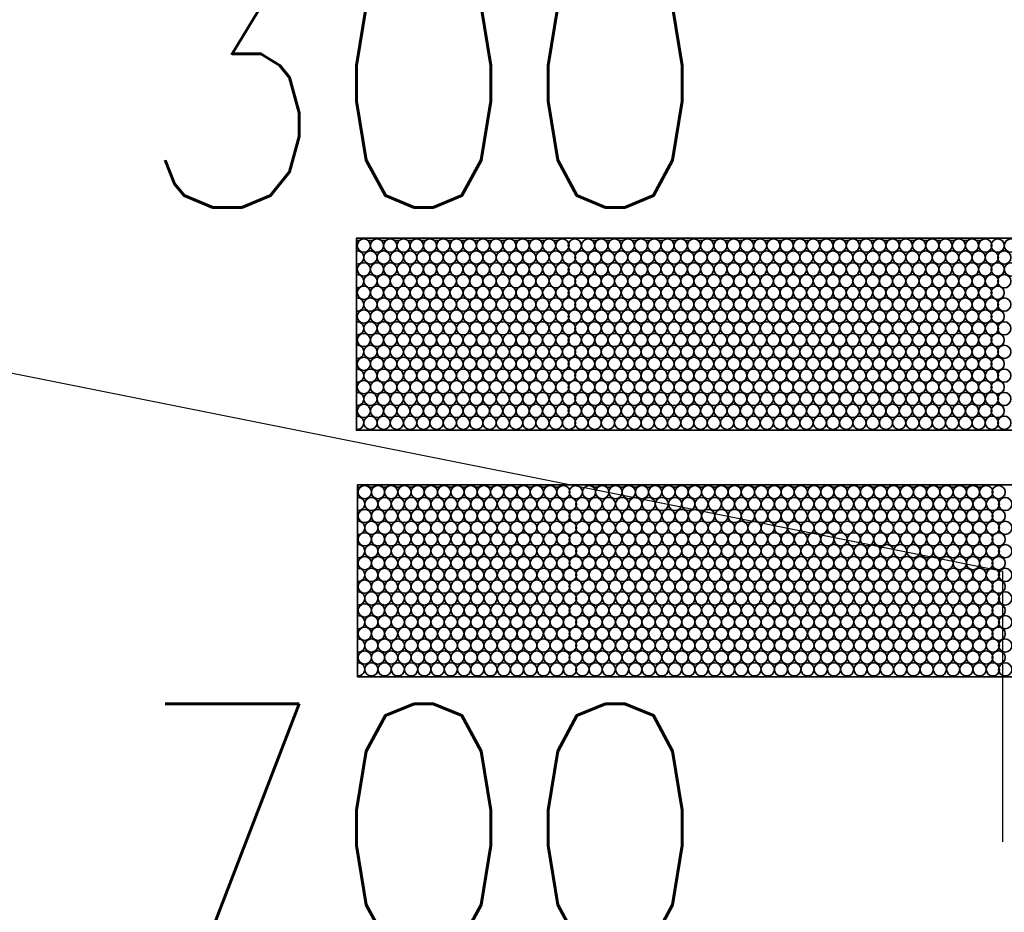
# Model space of a CAD drawing. Header units: millimetres. Extents: x -56303 to -45239, y -20463 to -4540.
# Tile 241 of 256: x -46080 to -46051, y -11328 to -11301. Entities that reach past the tile are written whole.
import ezdxf

# ---------------------------------------------------------------- set-up
doc = ezdxf.new("R2010")
doc.units = ezdxf.units.MM
doc.layers.add('_HVAC_urzadzenia', color=220, linetype='Continuous', lineweight=35)
doc.layers.add('FLUID-N1', color=7, linetype='Continuous')
doc.layers.add('FLUID-N1-75-DIM', color=7, linetype='Continuous')
doc.styles.add('OPIS1', font='ROMANS.SHX', dxfattribs={"width": 0.9})

# ---------------------------------------------------------------- blocks, each defined once
blk = doc.blocks.new('A$C29042132')
for points in [[(6, 18.892), (6, 13.092), (43, 13.092), (43, 18.892)], [(6.029, 11.442), (6.029, 5.642), (43.029, 5.642), (43.029, 11.442)]]:
    blk.add_lwpolyline(points, close=True)
for centre in [(23.429, 18.666), (23.804, 18.666), (24.204, 18.666), (24.604, 18.666), (25.004, 18.666), (25.404, 18.666), (25.804, 18.666), (26.204, 18.666), (26.604, 18.666), (27.004, 18.666), (27.404, 18.666), (27.804, 18.666), (28.204, 18.666), (28.604, 18.666), (29.004, 18.666), (29.404, 18.666), (29.804, 18.666), (30.204, 18.666), (30.604, 18.666), (31.004, 18.666), (31.404, 18.666), (31.804, 18.666), (32.204, 18.666), (32.604, 18.666), (33.004, 18.666), (33.404, 18.666), (33.804, 18.666), (34.204, 18.666), (34.604, 18.666), (35.004, 18.666), (35.404, 18.666), (35.804, 18.666), (36.204, 18.666), (36.579, 18.666), (36.979, 18.666), (37.379, 18.666), (37.779, 18.666), (38.179, 18.666), (38.579, 18.666), (38.979, 18.666), (39.379, 18.666), (39.779, 18.666), (40.179, 18.666), (40.579, 18.666), (40.979, 18.666), (41.379, 18.666), (41.779, 18.666), (42.179, 18.666), (42.579, 18.666), (23.629, 18.309), (24.004, 18.309), (24.404, 18.309), (24.804, 18.309), (25.204, 18.309), (25.604, 18.309), (26.004, 18.309), (26.404, 18.309), (26.804, 18.309), (27.204, 18.309), (27.604, 18.309), (28.004, 18.309), (28.404, 18.309), (28.804, 18.309), (29.204, 18.309), (29.604, 18.309), (30.004, 18.309), (30.404, 18.309), (30.804, 18.309), (31.204, 18.309), (31.604, 18.309), (32.004, 18.309), (32.404, 18.309), (32.804, 18.309), (33.204, 18.309), (33.604, 18.309), (34.004, 18.309), (34.404, 18.309), (34.804, 18.309), (35.204, 18.309), (35.604, 18.309), (36.004, 18.309), (36.404, 18.309), (36.779, 18.309), (37.179, 18.309), (37.579, 18.309), (37.979, 18.309), (38.379, 18.309), (38.779, 18.309), (39.179, 18.309), (39.579, 18.309), (39.979, 18.309), (40.379, 18.309), (40.779, 18.309), (41.179, 18.309), (41.579, 18.309), (41.979, 18.309), (42.379, 18.309), (42.779, 18.309), (23.429, 17.947), (23.804, 17.947), (24.204, 17.947), (24.604, 17.947), (25.004, 17.947), (25.404, 17.947), (25.804, 17.947), (26.204, 17.947), (26.604, 17.947), (27.004, 17.947), (27.404, 17.947), (27.804, 17.947), (28.204, 17.947), (28.604, 17.947), (29.004, 17.947), (29.404, 17.947), (29.804, 17.947), (30.204, 17.947), (30.604, 17.947), (31.004, 17.947), (31.404, 17.947), (31.804, 17.947), (32.204, 17.947), (32.604, 17.947), (33.004, 17.947), (33.404, 17.947), (33.804, 17.947), (34.204, 17.947), (34.604, 17.947), (35.004, 17.947), (35.404, 17.947), (35.804, 17.947), (36.204, 17.947), (36.579, 17.947), (36.979, 17.947), (37.379, 17.947), (37.779, 17.947), (38.179, 17.947), (38.579, 17.947), (38.979, 17.947), (39.379, 17.947), (39.779, 17.947), (40.179, 17.947), (40.579, 17.947), (40.979, 17.947), (41.379, 17.947), (41.779, 17.947), (42.179, 17.947), (42.579, 17.947), (23.629, 17.59), (24.004, 17.59), (24.404, 17.59), (24.804, 17.59), (25.204, 17.59), (25.604, 17.59), (26.004, 17.59), (26.404, 17.59), (26.804, 17.59), (27.204, 17.59), (27.604, 17.59), (28.004, 17.59), (28.404, 17.59), (28.804, 17.59), (29.204, 17.59), (29.604, 17.59), (30.004, 17.59), (30.404, 17.59), (30.804, 17.59), (31.204, 17.59), (31.604, 17.59), (32.004, 17.59), (32.404, 17.59), (32.804, 17.59), (33.204, 17.59), (33.604, 17.59), (34.004, 17.59), (34.404, 17.59), (34.804, 17.59), (35.204, 17.59), (35.604, 17.59), (36.004, 17.59), (36.404, 17.59), (36.779, 17.59), (37.179, 17.59), (37.579, 17.59), (37.979, 17.59), (38.379, 17.59), (38.779, 17.59), (39.179, 17.59), (39.579, 17.59), (39.979, 17.59), (40.379, 17.59), (40.779, 17.59), (41.179, 17.59), (41.579, 17.59), (41.979, 17.59), (42.379, 17.59), (42.779, 17.59), (23.429, 17.242), (23.804, 17.242), (24.204, 17.242), (24.604, 17.242), (25.004, 17.242), (25.404, 17.242), (25.804, 17.242), (26.204, 17.242), (26.604, 17.242), (27.004, 17.242), (27.404, 17.242), (27.804, 17.242), (28.204, 17.242), (28.604, 17.242), (29.004, 17.242), (29.404, 17.242), (29.804, 17.242), (30.204, 17.242), (30.604, 17.242), (31.004, 17.242), (31.404, 17.242), (31.804, 17.242), (32.204, 17.242), (32.604, 17.242), (33.004, 17.242), (33.404, 17.242), (33.804, 17.242), (34.204, 17.242), (34.604, 17.242), (35.004, 17.242), (35.404, 17.242), (35.804, 17.242), (36.204, 17.242), (36.579, 17.242), (36.979, 17.242), (37.379, 17.242), (37.779, 17.242), (38.179, 17.242), (38.579, 17.242), (38.979, 17.242), (39.379, 17.242), (39.779, 17.242), (40.179, 17.242), (40.579, 17.242), (40.979, 17.242), (41.379, 17.242), (41.779, 17.242), (42.179, 17.242), (42.579, 17.242), (23.629, 16.885), (24.004, 16.885), (24.404, 16.885), (24.804, 16.885), (25.204, 16.885), (25.604, 16.885), (26.004, 16.885), (26.404, 16.885), (26.804, 16.885), (27.204, 16.885), (27.604, 16.885), (28.004, 16.885), (28.404, 16.885), (28.804, 16.885), (29.204, 16.885), (29.604, 16.885), (30.004, 16.885), (30.404, 16.885), (30.804, 16.885), (31.204, 16.885), (31.604, 16.885), (32.004, 16.885), (32.404, 16.885), (32.804, 16.885), (33.204, 16.885), (33.604, 16.885), (34.004, 16.885), (34.404, 16.885), (34.804, 16.885), (35.204, 16.885), (35.604, 16.885), (36.004, 16.885), (36.404, 16.885), (36.779, 16.885), (37.179, 16.885), (37.579, 16.885), (37.979, 16.885), (38.379, 16.885), (38.779, 16.885), (39.179, 16.885), (39.579, 16.885), (39.979, 16.885), (40.379, 16.885), (40.779, 16.885), (41.179, 16.885), (41.579, 16.885), (41.979, 16.885), (42.379, 16.885), (42.779, 16.885), (23.429, 16.523), (23.804, 16.523), (24.204, 16.523), (24.604, 16.523), (25.004, 16.523), (25.404, 16.523), (25.804, 16.523), (26.204, 16.523), (26.604, 16.523), (27.004, 16.523), (27.404, 16.523), (27.804, 16.523), (28.204, 16.523), (28.604, 16.523), (29.004, 16.523), (29.404, 16.523), (29.804, 16.523), (30.204, 16.523), (30.604, 16.523), (31.004, 16.523), (31.404, 16.523), (31.804, 16.523), (32.204, 16.523), (32.604, 16.523), (33.004, 16.523), (33.404, 16.523), (33.804, 16.523), (34.204, 16.523), (34.604, 16.523), (35.004, 16.523), (35.404, 16.523), (35.804, 16.523), (36.204, 16.523), (36.579, 16.523), (36.979, 16.523), (37.379, 16.523), (37.779, 16.523), (38.179, 16.523), (38.579, 16.523), (38.979, 16.523), (39.379, 16.523), (39.779, 16.523), (40.179, 16.523), (40.579, 16.523), (40.979, 16.523), (41.379, 16.523), (41.779, 16.523), (42.179, 16.523), (42.579, 16.523), (23.629, 16.166), (24.004, 16.166), (24.404, 16.166), (24.804, 16.166), (25.204, 16.166), (25.604, 16.166), (26.004, 16.166), (26.404, 16.166), (26.804, 16.166), (27.204, 16.166), (27.604, 16.166), (28.004, 16.166), (28.404, 16.166), (28.804, 16.166), (29.204, 16.166), (29.604, 16.166), (30.004, 16.166), (30.404, 16.166), (30.804, 16.166), (31.204, 16.166), (31.604, 16.166), (32.004, 16.166), (32.404, 16.166), (32.804, 16.166), (33.204, 16.166), (33.604, 16.166), (34.004, 16.166), (34.404, 16.166), (34.804, 16.166), (35.204, 16.166), (35.604, 16.166), (36.004, 16.166), (36.404, 16.166), (36.779, 16.166), (37.179, 16.166), (37.579, 16.166), (37.979, 16.166), (38.379, 16.166), (38.779, 16.166), (39.179, 16.166), (39.579, 16.166), (39.979, 16.166), (40.379, 16.166), (40.779, 16.166), (41.179, 16.166), (41.579, 16.166), (41.979, 16.166), (42.379, 16.166), (42.779, 16.166), (23.429, 15.814), (23.804, 15.814), (24.204, 15.814), (24.604, 15.814), (25.004, 15.814), (25.404, 15.814), (25.804, 15.814), (26.204, 15.814), (26.604, 15.814), (27.004, 15.814), (27.404, 15.814), (27.804, 15.814), (28.204, 15.814), (28.604, 15.814), (29.004, 15.814), (29.404, 15.814), (29.804, 15.814), (30.204, 15.814), (30.604, 15.814), (31.004, 15.814), (31.404, 15.814), (31.804, 15.814), (32.204, 15.814), (32.604, 15.814), (33.004, 15.814), (33.404, 15.814), (33.804, 15.814), (34.204, 15.814), (34.604, 15.814), (35.004, 15.814), (35.404, 15.814), (35.804, 15.814), (36.204, 15.814), (36.579, 15.814), (36.979, 15.814), (37.379, 15.814), (37.779, 15.814), (38.179, 15.814), (38.579, 15.814), (38.979, 15.814), (39.379, 15.814), (39.779, 15.814), (40.179, 15.814), (40.579, 15.814), (40.979, 15.814), (41.379, 15.814), (41.779, 15.814), (42.179, 15.814), (42.579, 15.814), (23.629, 15.457), (24.004, 15.457), (24.404, 15.457), (24.804, 15.457), (25.204, 15.457), (25.604, 15.457), (26.004, 15.457), (26.404, 15.457), (26.804, 15.457), (27.204, 15.457), (27.604, 15.457), (28.004, 15.457), (28.404, 15.457), (28.804, 15.457), (29.204, 15.457), (29.604, 15.457), (30.004, 15.457), (30.404, 15.457), (30.804, 15.457), (31.204, 15.457), (31.604, 15.457), (32.004, 15.457), (32.404, 15.457), (32.804, 15.457), (33.204, 15.457), (33.604, 15.457), (34.004, 15.457), (34.404, 15.457), (34.804, 15.457), (35.204, 15.457), (35.604, 15.457), (36.004, 15.457), (36.404, 15.457), (36.779, 15.457), (37.179, 15.457), (37.579, 15.457), (37.979, 15.457), (38.379, 15.457), (38.779, 15.457), (39.179, 15.457), (39.579, 15.457), (39.979, 15.457), (40.379, 15.457), (40.779, 15.457), (41.179, 15.457), (41.579, 15.457), (41.979, 15.457), (42.379, 15.457), (42.779, 15.457), (23.429, 15.095), (23.804, 15.095), (24.204, 15.095), (24.604, 15.095), (25.004, 15.095), (25.404, 15.095), (25.804, 15.095), (26.204, 15.095), (26.604, 15.095), (27.004, 15.095), (27.404, 15.095), (27.804, 15.095), (28.204, 15.095), (28.604, 15.095), (29.004, 15.095), (29.404, 15.095), (29.804, 15.095), (30.204, 15.095), (30.604, 15.095), (31.004, 15.095), (31.404, 15.095), (31.804, 15.095), (32.204, 15.095), (32.604, 15.095), (33.004, 15.095), (33.404, 15.095), (33.804, 15.095), (34.204, 15.095), (34.604, 15.095), (35.004, 15.095), (35.404, 15.095), (35.804, 15.095), (36.204, 15.095), (36.579, 15.095), (36.979, 15.095), (37.379, 15.095), (37.779, 15.095), (38.179, 15.095), (38.579, 15.095), (38.979, 15.095), (39.379, 15.095), (39.779, 15.095), (40.179, 15.095), (40.579, 15.095), (40.979, 15.095), (41.379, 15.095), (41.779, 15.095), (42.179, 15.095), (42.579, 15.095), (23.629, 14.738), (24.004, 14.738), (24.404, 14.738), (24.804, 14.738), (25.204, 14.738), (25.604, 14.738), (26.004, 14.738), (26.404, 14.738), (26.804, 14.738), (27.204, 14.738), (27.604, 14.738), (28.004, 14.738), (28.404, 14.738), (28.804, 14.738), (29.204, 14.738), (29.604, 14.738), (30.004, 14.738), (30.404, 14.738), (30.804, 14.738), (31.204, 14.738), (31.604, 14.738), (32.004, 14.738), (32.404, 14.738), (32.804, 14.738), (33.204, 14.738), (33.604, 14.738), (34.004, 14.738), (34.404, 14.738), (34.804, 14.738), (35.204, 14.738), (35.604, 14.738), (36.004, 14.738), (36.404, 14.738), (36.779, 14.738), (37.179, 14.738), (37.579, 14.738), (37.979, 14.738), (38.379, 14.738), (38.779, 14.738), (39.179, 14.738), (39.579, 14.738), (39.979, 14.738), (40.379, 14.738), (40.779, 14.738), (41.179, 14.738), (41.579, 14.738), (41.979, 14.738), (42.379, 14.738), (42.779, 14.738), (23.429, 14.39), (23.804, 14.39), (24.204, 14.39), (24.604, 14.39), (25.004, 14.39), (25.404, 14.39), (25.804, 14.39), (26.204, 14.39), (26.604, 14.39), (27.004, 14.39), (27.404, 14.39), (27.804, 14.39), (28.204, 14.39), (28.604, 14.39), (29.004, 14.39), (29.404, 14.39), (29.804, 14.39), (30.204, 14.39), (30.604, 14.39), (31.004, 14.39), (31.404, 14.39), (31.804, 14.39), (32.204, 14.39), (32.604, 14.39), (33.004, 14.39), (33.404, 14.39), (33.804, 14.39), (34.204, 14.39), (34.604, 14.39), (35.004, 14.39), (35.404, 14.39), (35.804, 14.39), (36.204, 14.39), (36.579, 14.39), (36.979, 14.39), (37.379, 14.39), (37.779, 14.39), (38.179, 14.39), (38.579, 14.39), (38.979, 14.39), (39.379, 14.39), (39.779, 14.39), (40.179, 14.39), (40.579, 14.39), (40.979, 14.39), (41.379, 14.39), (41.779, 14.39), (42.179, 14.39), (42.579, 14.39), (23.629, 14.033), (24.004, 14.033), (24.404, 14.033), (24.804, 14.033), (25.204, 14.033), (25.604, 14.033), (26.004, 14.033), (26.404, 14.033), (26.804, 14.033), (27.204, 14.033), (27.604, 14.033), (28.004, 14.033), (28.404, 14.033), (28.804, 14.033), (29.204, 14.033), (29.604, 14.033), (30.004, 14.033), (30.404, 14.033), (30.804, 14.033), (31.204, 14.033), (31.604, 14.033), (32.004, 14.033), (32.404, 14.033), (32.804, 14.033), (33.204, 14.033), (33.604, 14.033), (34.004, 14.033), (34.404, 14.033), (34.804, 14.033), (35.204, 14.033), (35.604, 14.033), (36.004, 14.033), (36.404, 14.033), (36.779, 14.033), (37.179, 14.033), (37.579, 14.033), (37.979, 14.033), (38.379, 14.033), (38.779, 14.033), (39.179, 14.033), (39.579, 14.033), (39.979, 14.033), (40.379, 14.033), (40.779, 14.033), (41.179, 14.033), (41.579, 14.033), (41.979, 14.033), (42.379, 14.033), (42.779, 14.033), (23.429, 13.671), (23.804, 13.671), (24.204, 13.671), (24.604, 13.671), (25.004, 13.671), (25.404, 13.671), (25.804, 13.671), (26.204, 13.671), (26.604, 13.671), (27.004, 13.671), (27.404, 13.671), (27.804, 13.671), (28.204, 13.671), (28.604, 13.671), (29.004, 13.671), (29.404, 13.671), (29.804, 13.671), (30.204, 13.671), (30.604, 13.671), (31.004, 13.671), (31.404, 13.671), (31.804, 13.671), (32.204, 13.671), (32.604, 13.671), (33.004, 13.671), (33.404, 13.671), (33.804, 13.671), (34.204, 13.671), (34.604, 13.671), (35.004, 13.671), (35.404, 13.671), (35.804, 13.671), (36.204, 13.671), (36.579, 13.671), (36.979, 13.671), (37.379, 13.671), (37.779, 13.671), (38.179, 13.671), (38.579, 13.671), (38.979, 13.671), (39.379, 13.671), (39.779, 13.671), (40.179, 13.671), (40.579, 13.671), (40.979, 13.671), (41.379, 13.671), (41.779, 13.671), (42.179, 13.671), (42.579, 13.671), (23.629, 13.314), (24.004, 13.314), (24.404, 13.314), (24.804, 13.314), (25.204, 13.314), (25.604, 13.314), (26.004, 13.314), (26.404, 13.314), (26.804, 13.314), (27.204, 13.314), (27.604, 13.314), (28.004, 13.314), (28.404, 13.314), (28.804, 13.314), (29.204, 13.314), (29.604, 13.314), (30.004, 13.314), (30.404, 13.314), (30.804, 13.314), (31.204, 13.314), (31.604, 13.314), (32.004, 13.314), (32.404, 13.314), (32.804, 13.314), (33.204, 13.314), (33.604, 13.314), (34.004, 13.314), (34.404, 13.314), (34.804, 13.314), (35.204, 13.314), (35.604, 13.314), (36.004, 13.314), (36.404, 13.314), (36.779, 13.314), (37.179, 13.314), (37.579, 13.314), (37.979, 13.314), (38.379, 13.314), (38.779, 13.314), (39.179, 13.314), (39.579, 13.314), (39.979, 13.314), (40.379, 13.314), (40.779, 13.314), (41.179, 13.314), (41.579, 13.314), (41.979, 13.314), (42.379, 13.314), (42.779, 13.314), (23.458, 11.216), (23.833, 11.216), (24.233, 11.216), (24.633, 11.216), (25.033, 11.216), (25.433, 11.216), (25.833, 11.216), (26.233, 11.216), (26.633, 11.216), (27.033, 11.216), (27.433, 11.216), (27.833, 11.216), (28.233, 11.216), (28.633, 11.216), (29.033, 11.216), (29.433, 11.216), (29.833, 11.216), (30.233, 11.216), (30.633, 11.216), (31.033, 11.216), (31.433, 11.216), (31.833, 11.216), (32.233, 11.216), (32.633, 11.216), (33.033, 11.216), (33.433, 11.216), (33.833, 11.216), (34.233, 11.216), (34.633, 11.216), (35.033, 11.216), (35.433, 11.216), (35.833, 11.216), (36.233, 11.216), (36.608, 11.216), (37.008, 11.216), (37.408, 11.216), (37.808, 11.216), (38.208, 11.216), (38.608, 11.216), (39.008, 11.216), (39.408, 11.216), (39.808, 11.216), (40.208, 11.216), (40.608, 11.216), (41.008, 11.216), (41.408, 11.216), (41.808, 11.216), (42.208, 11.216), (42.608, 11.216), (23.658, 10.859), (24.033, 10.859), (24.433, 10.859), (24.833, 10.859), (25.233, 10.859), (25.633, 10.859), (26.033, 10.859), (26.433, 10.859), (26.833, 10.859), (27.233, 10.859), (27.633, 10.859), (28.033, 10.859), (28.433, 10.859), (28.833, 10.859), (29.233, 10.859), (29.633, 10.859), (30.033, 10.859), (30.433, 10.859), (30.833, 10.859), (31.233, 10.859), (31.633, 10.859), (32.033, 10.859), (32.433, 10.859), (32.833, 10.859), (33.233, 10.859), (33.633, 10.859), (34.033, 10.859), (34.433, 10.859), (34.833, 10.859), (35.233, 10.859), (35.633, 10.859), (36.033, 10.859), (36.433, 10.859), (36.808, 10.859), (37.208, 10.859), (37.608, 10.859), (38.008, 10.859), (38.408, 10.859), (38.808, 10.859), (39.208, 10.859), (39.608, 10.859), (40.008, 10.859), (40.408, 10.859), (40.808, 10.859), (41.208, 10.859), (41.608, 10.859), (42.008, 10.859), (42.408, 10.859), (42.808, 10.859), (23.458, 10.497), (23.833, 10.497), (24.233, 10.497), (24.633, 10.497), (25.033, 10.497), (25.433, 10.497), (25.833, 10.497), (26.233, 10.497), (26.633, 10.497), (27.033, 10.497), (27.433, 10.497), (27.833, 10.497), (28.233, 10.497), (28.633, 10.497), (29.033, 10.497), (29.433, 10.497), (29.833, 10.497), (30.233, 10.497), (30.633, 10.497), (31.033, 10.497), (31.433, 10.497), (31.833, 10.497), (32.233, 10.497), (32.633, 10.497), (33.033, 10.497), (33.433, 10.497), (33.833, 10.497), (34.233, 10.497), (34.633, 10.497), (35.033, 10.497), (35.433, 10.497), (35.833, 10.497), (36.233, 10.497), (36.608, 10.497), (37.008, 10.497), (37.408, 10.497), (37.808, 10.497), (38.208, 10.497), (38.608, 10.497), (39.008, 10.497), (39.408, 10.497), (39.808, 10.497), (40.208, 10.497), (40.608, 10.497), (41.008, 10.497), (41.408, 10.497), (41.808, 10.497), (42.208, 10.497), (42.608, 10.497), (23.658, 10.14), (24.033, 10.14), (24.433, 10.14), (24.833, 10.14), (25.233, 10.14), (25.633, 10.14), (26.033, 10.14), (26.433, 10.14), (26.833, 10.14), (27.233, 10.14), (27.633, 10.14), (28.033, 10.14), (28.433, 10.14), (28.833, 10.14), (29.233, 10.14), (29.633, 10.14), (30.033, 10.14), (30.433, 10.14), (30.833, 10.14), (31.233, 10.14), (31.633, 10.14), (32.033, 10.14), (32.433, 10.14), (32.833, 10.14), (33.233, 10.14), (33.633, 10.14), (34.033, 10.14), (34.433, 10.14), (34.833, 10.14), (35.233, 10.14), (35.633, 10.14), (36.033, 10.14), (36.433, 10.14), (36.808, 10.14), (37.208, 10.14), (37.608, 10.14), (38.008, 10.14), (38.408, 10.14), (38.808, 10.14), (39.208, 10.14), (39.608, 10.14), (40.008, 10.14), (40.408, 10.14), (40.808, 10.14), (41.208, 10.14), (41.608, 10.14), (42.008, 10.14), (42.408, 10.14), (42.808, 10.14), (23.458, 9.792), (23.833, 9.792), (24.233, 9.792), (24.633, 9.792), (25.033, 9.792), (25.433, 9.792), (25.833, 9.792), (26.233, 9.792), (26.633, 9.792), (27.033, 9.792), (27.433, 9.792), (27.833, 9.792), (28.233, 9.792), (28.633, 9.792), (29.033, 9.792), (29.433, 9.792), (29.833, 9.792), (30.233, 9.792), (30.633, 9.792), (31.033, 9.792), (31.433, 9.792), (31.833, 9.792), (32.233, 9.792), (32.633, 9.792), (33.033, 9.792), (33.433, 9.792), (33.833, 9.792), (34.233, 9.792), (34.633, 9.792), (35.033, 9.792), (35.433, 9.792), (35.833, 9.792), (36.233, 9.792), (36.608, 9.792), (37.008, 9.792), (37.408, 9.792), (37.808, 9.792), (38.208, 9.792), (38.608, 9.792), (39.008, 9.792), (39.408, 9.792), (39.808, 9.792), (40.208, 9.792), (40.608, 9.792), (41.008, 9.792), (41.408, 9.792), (41.808, 9.792), (42.208, 9.792), (42.608, 9.792), (23.658, 9.435), (24.033, 9.435), (24.433, 9.435), (24.833, 9.435), (25.233, 9.435), (25.633, 9.435), (26.033, 9.435), (26.433, 9.435), (26.833, 9.435), (27.233, 9.435), (27.633, 9.435), (28.033, 9.435), (28.433, 9.435), (28.833, 9.435), (29.233, 9.435), (29.633, 9.435), (30.033, 9.435), (30.433, 9.435), (30.833, 9.435), (31.233, 9.435), (31.633, 9.435), (32.033, 9.435), (32.433, 9.435), (32.833, 9.435), (33.233, 9.435), (33.633, 9.435), (34.033, 9.435), (34.433, 9.435), (34.833, 9.435), (35.233, 9.435), (35.633, 9.435), (36.033, 9.435), (36.433, 9.435), (36.808, 9.435), (37.208, 9.435), (37.608, 9.435), (38.008, 9.435), (38.408, 9.435), (38.808, 9.435), (39.208, 9.435), (39.608, 9.435), (40.008, 9.435), (40.408, 9.435), (40.808, 9.435), (41.208, 9.435), (41.608, 9.435), (42.008, 9.435), (42.408, 9.435), (42.808, 9.435), (23.458, 9.073), (23.833, 9.073), (24.233, 9.073), (24.633, 9.073), (25.033, 9.073), (25.433, 9.073), (25.833, 9.073), (26.233, 9.073), (26.633, 9.073), (27.033, 9.073), (27.433, 9.073), (27.833, 9.073), (28.233, 9.073), (28.633, 9.073), (29.033, 9.073), (29.433, 9.073), (29.833, 9.073), (30.233, 9.073), (30.633, 9.073), (31.033, 9.073), (31.433, 9.073), (31.833, 9.073), (32.233, 9.073), (32.633, 9.073), (33.033, 9.073), (33.433, 9.073), (33.833, 9.073), (34.233, 9.073), (34.633, 9.073), (35.033, 9.073), (35.433, 9.073), (35.833, 9.073), (36.233, 9.073), (36.608, 9.073), (37.008, 9.073), (37.408, 9.073), (37.808, 9.073), (38.208, 9.073), (38.608, 9.073), (39.008, 9.073), (39.408, 9.073), (39.808, 9.073), (40.208, 9.073), (40.608, 9.073), (41.008, 9.073), (41.408, 9.073), (41.808, 9.073), (42.208, 9.073), (42.608, 9.073), (23.658, 8.716), (24.033, 8.716), (24.433, 8.716), (24.833, 8.716), (25.233, 8.716), (25.633, 8.716), (26.033, 8.716), (26.433, 8.716), (26.833, 8.716), (27.233, 8.716), (27.633, 8.716), (28.033, 8.716), (28.433, 8.716), (28.833, 8.716), (29.233, 8.716), (29.633, 8.716), (30.033, 8.716), (30.433, 8.716), (30.833, 8.716), (31.233, 8.716), (31.633, 8.716), (32.033, 8.716), (32.433, 8.716), (32.833, 8.716), (33.233, 8.716), (33.633, 8.716), (34.033, 8.716), (34.433, 8.716), (34.833, 8.716), (35.233, 8.716), (35.633, 8.716), (36.033, 8.716), (36.433, 8.716), (36.808, 8.716), (37.208, 8.716), (37.608, 8.716), (38.008, 8.716), (38.408, 8.716), (38.808, 8.716), (39.208, 8.716), (39.608, 8.716), (40.008, 8.716), (40.408, 8.716), (40.808, 8.716), (41.208, 8.716), (41.608, 8.716), (42.008, 8.716), (42.408, 8.716), (42.808, 8.716), (23.458, 8.364), (23.833, 8.364), (24.233, 8.364), (24.633, 8.364), (25.033, 8.364), (25.433, 8.364), (25.833, 8.364), (26.233, 8.364), (26.633, 8.364), (27.033, 8.364), (27.433, 8.364), (27.833, 8.364), (28.233, 8.364), (28.633, 8.364), (29.033, 8.364), (29.433, 8.364), (29.833, 8.364), (30.233, 8.364), (30.633, 8.364), (31.033, 8.364), (31.433, 8.364), (31.833, 8.364), (32.233, 8.364), (32.633, 8.364), (33.033, 8.364), (33.433, 8.364), (33.833, 8.364), (34.233, 8.364), (34.633, 8.364), (35.033, 8.364), (35.433, 8.364), (35.833, 8.364), (36.233, 8.364), (36.608, 8.364), (37.008, 8.364), (37.408, 8.364), (37.808, 8.364), (38.208, 8.364), (38.608, 8.364), (39.008, 8.364), (39.408, 8.364), (39.808, 8.364), (40.208, 8.364), (40.608, 8.364), (41.008, 8.364), (41.408, 8.364), (41.808, 8.364), (42.208, 8.364), (42.608, 8.364), (23.658, 8.007), (24.033, 8.007), (24.433, 8.007), (24.833, 8.007), (25.233, 8.007), (25.633, 8.007), (26.033, 8.007), (26.433, 8.007), (26.833, 8.007), (27.233, 8.007), (27.633, 8.007), (28.033, 8.007), (28.433, 8.007), (28.833, 8.007), (29.233, 8.007), (29.633, 8.007), (30.033, 8.007), (30.433, 8.007), (30.833, 8.007), (31.233, 8.007), (31.633, 8.007), (32.033, 8.007), (32.433, 8.007), (32.833, 8.007), (33.233, 8.007), (33.633, 8.007), (34.033, 8.007), (34.433, 8.007), (34.833, 8.007), (35.233, 8.007), (35.633, 8.007), (36.033, 8.007), (36.433, 8.007), (36.808, 8.007), (37.208, 8.007), (37.608, 8.007), (38.008, 8.007), (38.408, 8.007), (38.808, 8.007), (39.208, 8.007), (39.608, 8.007), (40.008, 8.007), (40.408, 8.007), (40.808, 8.007), (41.208, 8.007), (41.608, 8.007), (42.008, 8.007), (42.408, 8.007), (42.808, 8.007), (23.458, 7.645), (23.833, 7.645), (24.233, 7.645), (24.633, 7.645), (25.033, 7.645), (25.433, 7.645), (25.833, 7.645), (26.233, 7.645), (26.633, 7.645), (27.033, 7.645), (27.433, 7.645), (27.833, 7.645), (28.233, 7.645), (28.633, 7.645), (29.033, 7.645), (29.433, 7.645), (29.833, 7.645), (30.233, 7.645), (30.633, 7.645), (31.033, 7.645), (31.433, 7.645), (31.833, 7.645), (32.233, 7.645), (32.633, 7.645), (33.033, 7.645), (33.433, 7.645), (33.833, 7.645), (34.233, 7.645), (34.633, 7.645), (35.033, 7.645), (35.433, 7.645), (35.833, 7.645), (36.233, 7.645), (36.608, 7.645), (37.008, 7.645), (37.408, 7.645), (37.808, 7.645), (38.208, 7.645), (38.608, 7.645), (39.008, 7.645), (39.408, 7.645), (39.808, 7.645), (40.208, 7.645), (40.608, 7.645), (41.008, 7.645), (41.408, 7.645), (41.808, 7.645), (42.208, 7.645), (42.608, 7.645), (23.658, 7.288), (24.033, 7.288), (24.433, 7.288), (24.833, 7.288), (25.233, 7.288), (25.633, 7.288), (26.033, 7.288), (26.433, 7.288), (26.833, 7.288), (27.233, 7.288), (27.633, 7.288), (28.033, 7.288), (28.433, 7.288), (28.833, 7.288), (29.233, 7.288), (29.633, 7.288), (30.033, 7.288), (30.433, 7.288), (30.833, 7.288), (31.233, 7.288), (31.633, 7.288), (32.033, 7.288), (32.433, 7.288), (32.833, 7.288), (33.233, 7.288), (33.633, 7.288), (34.033, 7.288), (34.433, 7.288), (34.833, 7.288), (35.233, 7.288), (35.633, 7.288), (36.033, 7.288), (36.433, 7.288), (36.808, 7.288), (37.208, 7.288), (37.608, 7.288), (38.008, 7.288), (38.408, 7.288), (38.808, 7.288), (39.208, 7.288), (39.608, 7.288), (40.008, 7.288), (40.408, 7.288), (40.808, 7.288), (41.208, 7.288), (41.608, 7.288), (42.008, 7.288), (42.408, 7.288), (42.808, 7.288), (23.458, 6.94), (23.833, 6.94), (24.233, 6.94), (24.633, 6.94), (25.033, 6.94), (25.433, 6.94), (25.833, 6.94), (26.233, 6.94), (26.633, 6.94), (27.033, 6.94), (27.433, 6.94), (27.833, 6.94), (28.233, 6.94), (28.633, 6.94), (29.033, 6.94), (29.433, 6.94), (29.833, 6.94), (30.233, 6.94), (30.633, 6.94), (31.033, 6.94), (31.433, 6.94), (31.833, 6.94), (32.233, 6.94), (32.633, 6.94), (33.033, 6.94), (33.433, 6.94), (33.833, 6.94), (34.233, 6.94), (34.633, 6.94), (35.033, 6.94), (35.433, 6.94), (35.833, 6.94), (36.233, 6.94), (36.608, 6.94), (37.008, 6.94), (37.408, 6.94), (37.808, 6.94), (38.208, 6.94), (38.608, 6.94), (39.008, 6.94), (39.408, 6.94), (39.808, 6.94), (40.208, 6.94), (40.608, 6.94), (41.008, 6.94), (41.408, 6.94), (41.808, 6.94), (42.208, 6.94), (42.608, 6.94), (23.258, 6.583), (23.658, 6.583), (24.033, 6.583), (24.433, 6.583), (24.833, 6.583), (25.233, 6.583), (25.633, 6.583), (26.033, 6.583), (26.433, 6.583), (26.833, 6.583), (27.233, 6.583), (27.633, 6.583), (28.033, 6.583), (28.433, 6.583), (28.833, 6.583), (29.233, 6.583), (29.633, 6.583), (30.033, 6.583), (30.433, 6.583), (30.833, 6.583), (31.233, 6.583), (31.633, 6.583), (32.033, 6.583), (32.433, 6.583), (32.833, 6.583), (33.233, 6.583), (33.633, 6.583), (34.033, 6.583), (34.433, 6.583), (34.833, 6.583), (35.233, 6.583), (35.633, 6.583), (36.033, 6.583), (36.433, 6.583), (36.808, 6.583), (37.208, 6.583), (37.608, 6.583), (38.008, 6.583), (38.408, 6.583), (38.808, 6.583), (39.208, 6.583), (39.608, 6.583), (40.008, 6.583), (40.408, 6.583), (40.808, 6.583), (41.208, 6.583), (41.608, 6.583), (42.008, 6.583), (42.408, 6.583), (42.808, 6.583), (23.458, 6.221), (23.833, 6.221), (24.233, 6.221), (24.633, 6.221), (25.033, 6.221), (25.433, 6.221), (25.833, 6.221), (26.233, 6.221), (26.633, 6.221), (27.033, 6.221), (27.433, 6.221), (27.833, 6.221), (28.233, 6.221), (28.633, 6.221), (29.033, 6.221), (29.433, 6.221), (29.833, 6.221), (30.233, 6.221), (30.633, 6.221), (31.033, 6.221), (31.433, 6.221), (31.833, 6.221), (32.233, 6.221), (32.633, 6.221), (33.033, 6.221), (33.433, 6.221), (33.833, 6.221), (34.233, 6.221), (34.633, 6.221), (35.033, 6.221), (35.433, 6.221), (35.833, 6.221), (36.233, 6.221), (36.608, 6.221), (37.008, 6.221), (37.408, 6.221), (37.808, 6.221), (38.208, 6.221), (38.608, 6.221), (39.008, 6.221), (39.408, 6.221), (39.808, 6.221), (40.208, 6.221), (40.608, 6.221), (41.008, 6.221), (41.408, 6.221), (41.808, 6.221), (42.208, 6.221), (42.608, 6.221), (23.258, 5.864), (23.658, 5.864), (24.033, 5.864), (24.433, 5.864), (24.833, 5.864), (25.233, 5.864), (25.633, 5.864), (26.033, 5.864), (26.433, 5.864), (26.833, 5.864), (27.233, 5.864), (27.633, 5.864), (28.033, 5.864), (28.433, 5.864), (28.833, 5.864), (29.233, 5.864), (29.633, 5.864), (30.033, 5.864), (30.433, 5.864), (30.833, 5.864), (31.233, 5.864), (31.633, 5.864), (32.033, 5.864), (32.433, 5.864), (32.833, 5.864), (33.233, 5.864), (33.633, 5.864), (34.033, 5.864), (34.433, 5.864), (34.833, 5.864), (35.233, 5.864), (35.633, 5.864), (36.033, 5.864), (36.433, 5.864), (36.808, 5.864), (37.208, 5.864), (37.608, 5.864), (38.008, 5.864), (38.408, 5.864), (38.808, 5.864), (39.208, 5.864), (39.608, 5.864), (40.008, 5.864), (40.408, 5.864), (40.808, 5.864), (41.208, 5.864), (41.608, 5.864), (42.008, 5.864), (42.408, 5.864), (42.808, 5.864)]:
    blk.add_circle(centre, 0.2)
for centre, start, end in [((42.979, 18.666), 83.9542, 276.0458), ((42.979, 17.947), 83.9542, 276.0458), ((43.179, 18.309), 153.467, 206.533), ((43.179, 17.59), 153.467, 206.533), ((42.979, 17.242), 83.9542, 276.0458), ((43.179, 16.885), 153.467, 206.533), ((42.979, 16.523), 83.9542, 276.0458), ((43.179, 16.166), 153.467, 206.533), ((42.979, 15.814), 83.9542, 276.0458), ((43.179, 15.457), 153.467, 206.533), ((42.979, 15.095), 83.9542, 276.0458), ((42.979, 14.39), 83.9542, 276.0458), ((43.179, 14.738), 153.467, 206.533), ((43.179, 14.033), 153.467, 206.533), ((42.979, 13.671), 83.9542, 276.0458), ((43.179, 13.314), 153.467, 206.533), ((24.204, 12.964), 39.543, 140.457), ((24.604, 12.964), 39.543, 140.457), ((25.004, 12.964), 39.543, 140.457), ((25.404, 12.964), 39.543, 140.457), ((25.804, 12.964), 39.543, 140.457), ((26.204, 12.964), 39.543, 140.457), ((26.604, 12.964), 39.543, 140.457), ((27.004, 12.964), 39.543, 140.457), ((27.404, 12.964), 39.543, 140.457), ((27.804, 12.964), 39.543, 140.457), ((28.204, 12.964), 39.543, 140.457), ((28.604, 12.964), 39.543, 140.457), ((29.004, 12.964), 39.543, 140.457), ((29.404, 12.964), 39.543, 140.457), ((29.804, 12.964), 39.543, 140.457), ((30.204, 12.964), 39.543, 140.457), ((30.604, 12.964), 39.543, 140.457), ((31.004, 12.964), 39.543, 140.457), ((31.404, 12.964), 39.543, 140.457), ((31.804, 12.964), 39.543, 140.457), ((32.204, 12.964), 39.543, 140.457), ((32.604, 12.964), 39.543, 140.457), ((33.004, 12.964), 39.543, 140.457), ((33.404, 12.964), 39.543, 140.457), ((33.804, 12.964), 39.543, 140.457), ((34.204, 12.964), 39.543, 140.457), ((34.604, 12.964), 39.543, 140.457), ((35.004, 12.964), 39.543, 140.457), ((35.404, 12.964), 39.543, 140.457), ((35.804, 12.964), 39.543, 140.457), ((36.979, 12.964), 39.543, 140.457), ((37.379, 12.964), 39.543, 140.457), ((37.779, 12.964), 39.543, 140.457), ((38.179, 12.964), 39.543, 140.457), ((38.579, 12.964), 39.543, 140.457), ((38.979, 12.964), 39.543, 140.457), ((39.379, 12.964), 39.543, 140.457), ((39.779, 12.964), 39.543, 140.457), ((40.179, 12.964), 39.543, 140.457), ((40.579, 12.964), 39.543, 140.457), ((40.979, 12.964), 39.543, 140.457), ((41.379, 12.964), 39.543, 140.457), ((41.779, 12.964), 39.543, 140.457), ((42.179, 12.964), 39.543, 140.457), ((42.579, 12.964), 39.543, 140.457), ((42.979, 12.964), 83.9542, 140.457), ((43.008, 11.216), 83.9542, 276.0458), ((43.208, 10.859), 153.467, 206.533), ((43.008, 10.497), 83.9542, 276.0458), ((43.208, 10.14), 153.467, 206.533), ((43.008, 9.792), 83.9542, 276.0458), ((43.208, 9.435), 153.467, 206.533), ((43.008, 9.073), 83.9542, 276.0458), ((43.208, 8.716), 153.467, 206.533), ((43.008, 8.364), 83.9542, 276.0458), ((43.208, 8.007), 153.467, 206.533), ((43.008, 7.645), 83.9542, 276.0458), ((43.008, 6.94), 83.9542, 276.0458), ((43.208, 7.288), 153.467, 206.533), ((43.208, 6.583), 153.467, 206.533), ((43.008, 6.221), 83.9542, 276.0458), ((43.208, 5.864), 153.467, 206.533), ((24.233, 5.514), 39.543, 140.457), ((24.633, 5.514), 39.543, 140.457), ((25.033, 5.514), 39.543, 140.457), ((25.433, 5.514), 39.543, 140.457), ((25.833, 5.514), 39.543, 140.457), ((26.233, 5.514), 39.543, 140.457), ((26.633, 5.514), 39.543, 140.457), ((27.033, 5.514), 39.543, 140.457), ((27.433, 5.514), 39.543, 140.457), ((27.833, 5.514), 39.543, 140.457), ((28.233, 5.514), 39.543, 140.457), ((28.633, 5.514), 39.543, 140.457), ((29.033, 5.514), 39.543, 140.457), ((29.433, 5.514), 39.543, 140.457), ((29.833, 5.514), 39.543, 140.457), ((30.233, 5.514), 39.543, 140.457), ((30.633, 5.514), 39.543, 140.457), ((31.033, 5.514), 39.543, 140.457), ((31.433, 5.514), 39.543, 140.457), ((31.833, 5.514), 39.543, 140.457), ((32.233, 5.514), 39.543, 140.457), ((32.633, 5.514), 39.543, 140.457), ((33.033, 5.514), 39.543, 140.457), ((33.433, 5.514), 39.543, 140.457), ((33.833, 5.514), 39.543, 140.457), ((34.233, 5.514), 39.543, 140.457), ((34.633, 5.514), 39.543, 140.457), ((35.033, 5.514), 39.543, 140.457), ((35.433, 5.514), 39.543, 140.457), ((35.833, 5.514), 39.543, 140.457), ((37.008, 5.514), 39.543, 140.457), ((37.408, 5.514), 39.543, 140.457), ((37.808, 5.514), 39.543, 140.457), ((38.208, 5.514), 39.543, 140.457), ((38.608, 5.514), 39.543, 140.457), ((39.008, 5.514), 39.543, 140.457), ((39.408, 5.514), 39.543, 140.457), ((39.808, 5.514), 39.543, 140.457), ((40.208, 5.514), 39.543, 140.457), ((40.608, 5.514), 39.543, 140.457), ((41.008, 5.514), 39.543, 140.457), ((41.408, 5.514), 39.543, 140.457), ((41.808, 5.514), 39.543, 140.457), ((42.208, 5.514), 39.543, 140.457), ((42.608, 5.514), 39.543, 140.457), ((43.008, 5.514), 83.9542, 140.457)]:
    blk.add_arc(centre, 0.2, start, end)
blk = doc.blocks.new('*U1396')
at = {"color": 7, "linetype": 'Continuous'}
for p, q in [((-35, -175), (35, 175)), ((-116.67, -175), (-35, -175))]:
    blk.add_line(p, q, dxfattribs=at)

msp = doc.modelspace()

# ---------------------------------------------------------------- block references
at = {"layer": '_HVAC_urzadzenia', "rotation": 180}
msp.add_blockref('A$C29042132', (-46027.177, -11301.549), dxfattribs=at)
at = {"layer": 'FLUID-N1', "color": 132, "linetype": 'Continuous', "xscale": 0.1000000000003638, "yscale": 0.1000000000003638, "zscale": 0.1, "rotation": 90}
msp.add_blockref('*U1396', (-46068.177, -11313.757), dxfattribs=at)

# ---------------------------------------------------------------- texts
at = {"layer": 'FLUID-N1-75-DIM', "color": 61, "char_height": 7.5, "attachment_point": 5, "style": 'OPIS1'}
for insert in [(-46068.177, -11296.257), (-46068.177, -11331.257)]:
    msp.add_mtext('700\\P300', dxfattribs=dict(at, insert=insert))

doc.saveas('drawing.dxf')
